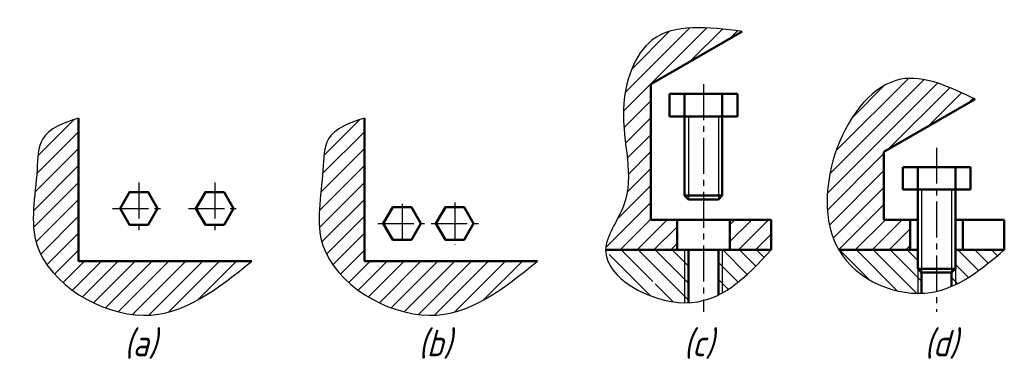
# Model space of a CAD drawing. Header units: millimetres. Extents: x 88 to 219, y 93 to 139.
import ezdxf

# ---------------------------------------------------------------- set-up
doc = ezdxf.new("R2010")
doc.units = ezdxf.units.MM
doc.header["$LTSCALE"] = 0.5
doc.linetypes.add('CENTER2', pattern=[28.575000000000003, 19.05, -3.175, 3.175, -3.175])
doc.layers.add('剖面线层', color=7, linetype='Continuous')
doc.layers.add('细实线层', color=7, linetype='Continuous')
for name, color, linetype, lineweight in [('文字层', 227, 'Continuous', 20), ('点画线层', 3, 'CENTER2', 25), ('粗实线层', 1, 'Continuous', 50)]:
    doc.layers.add(name, color=color, linetype=linetype, lineweight=lineweight)
doc.styles.add('工程斜体', font='gbeitc.shx', dxfattribs={"bigfont": 'gbcbig.shx'})

# ---------------------------------------------------------------- blocks, each defined once
blk = doc.blocks.new('er')
at = {"layer": '剖面线层', "ltscale": 0.5}
h = blk.add_hatch(dxfattribs=at)
h.set_pattern_fill('ANSI31', scale=0.5, style=0)
h.set_pattern_definition([(45, (-161.8836504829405, -118.5723565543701), (-1.122532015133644, 1.122532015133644), [])])
edge = h.paths.add_edge_path()
edge.add_spline(control_points=[(24.42147964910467, 24.1387171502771), (19.90952902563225, 24.68709443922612), (11.6492700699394, 25.69103681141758), (7.151139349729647, 12.49325719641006), (11.08339728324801, 3.015852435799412), (6.339319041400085, -2.99806004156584), (6.297123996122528, -4.861282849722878)], knot_values=[0, 0, 0, 0, 11.97233776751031, 21.91837156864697, 34.74020844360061, 41.06400705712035, 41.06400705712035, 41.06400705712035, 41.06400705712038], degree=3, periodic=0)
edge.add_line((6.29712399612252, -4.861282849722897), (15.79712399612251, -4.861282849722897))
edge.add_line((15.79712399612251, -4.861282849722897), (15.79712399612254, -0.8612828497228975))
edge.add_line((15.79712399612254, -0.8612828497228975), (12.29712399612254, -0.8612828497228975))
edge.add_line((12.29712399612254, -0.8612828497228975), (12.29712399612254, 17.1387171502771))
edge.add_line((12.29712399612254, 17.1387171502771), (24.42147964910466, 24.1387171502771))
h.paths.add_polyline_path([(28.29712399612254, -0.8612828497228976), (22.79712399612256, -0.8612828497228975), (22.79712399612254, -4.861282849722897), (28.29712399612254, -4.861282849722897)])
h = blk.add_hatch(dxfattribs=at)
h.set_pattern_fill('ANSI31', scale=0.5, style=0)
h.set_pattern_definition([(45, (-159.8340786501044, -118.5723565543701), (-1.122532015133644, 1.122532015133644), [])])
edge = h.paths.add_edge_path()
edge.add_line((43.26514880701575, 8.138717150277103), (55.38950445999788, 15.1387171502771))
edge.add_spline(control_points=[(55.38950445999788, 15.1387171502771), (51.98558054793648, 16.7621490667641), (40.55294956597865, 22.21470867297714), (32.97147827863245, 2.561851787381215), (37.26514880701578, -4.861282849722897)], knot_values=[0, 0, 0, 0, 10.21856455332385, 34.32070772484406, 34.32070772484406, 34.32070772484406, 34.32070772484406], degree=3, periodic=0)
edge.add_line((37.26514880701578, -4.861282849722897), (46.76514880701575, -4.861282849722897))
edge.add_line((46.76514880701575, -4.861282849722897), (46.76514880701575, -0.8612828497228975))
edge.add_line((46.76514880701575, -0.8612828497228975), (43.26514880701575, -0.8612828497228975))
edge.add_line((43.26514880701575, -0.8612828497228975), (43.26514880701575, 8.138717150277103))
h = blk.add_hatch(dxfattribs=at)
h.set_pattern_fill('ANSI31', scale=0.5, style=0)
h.set_pattern_definition([(45, (-164.20747406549, -118.5723565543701), (-1.122532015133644, 1.122532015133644), [])])
edge = h.paths.add_edge_path()
edge.add_spline(control_points=[(-63.71519087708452, 12.63998214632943), (-65.67712037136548, 11.97795699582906), (-69.13077801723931, 10.81256943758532), (-69.14878814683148, 3.58962006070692), (-71.5432462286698, -6.963827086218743), (-54.38295348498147, -17.38101634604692), (-45.19206196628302, -9.969942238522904), (-40.71519087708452, -6.36001785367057)], knot_values=[0, 0, 0, 0, 5.512687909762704, 9.704190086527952, 19.73176606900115, 36.64677290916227, 52.71083250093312, 52.71083250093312, 52.71083250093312, 52.71083250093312], degree=3, periodic=0)
edge.add_line((-40.71519087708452, -6.36001785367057), (-63.71519087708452, -6.360017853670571))
edge.add_line((-63.71519087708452, -6.360017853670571), (-63.71519087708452, 12.63998214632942))
h = blk.add_hatch(dxfattribs=at)
h.set_pattern_fill('ANSI31', scale=0.5, style=0)
h.set_pattern_definition([(45, (-126.2334732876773, -118.5723565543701), (-1.122532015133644, 1.122532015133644), [])])
edge = h.paths.add_edge_path()
edge.add_spline(control_points=[(-25.74119009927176, 12.63998214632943), (-27.70311959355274, 11.97795699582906), (-31.15677723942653, 10.81256943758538), (-31.17478736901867, 3.58962006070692), (-33.56924545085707, -6.963827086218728), (-16.40895270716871, -17.38101634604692), (-7.218061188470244, -9.96994223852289), (-2.741190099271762, -6.36001785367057)], knot_values=[0, 0, 0, 0, 5.512687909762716, 9.704190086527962, 19.73176606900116, 36.64677290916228, 52.71083250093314, 52.71083250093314, 52.71083250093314, 52.71083250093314], degree=3, periodic=0)
edge.add_line((-2.741190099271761, -6.360017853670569), (-25.74119009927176, -6.360017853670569))
edge.add_line((-25.74119009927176, -6.360017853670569), (-25.74119009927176, 12.63998214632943))
h = blk.add_hatch(dxfattribs=at)
h.set_pattern_fill('ANSI31', scale=0.5, angle=90, style=0)
h.set_pattern_definition([(135, (-161.8836504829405, -118.5723565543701), (-1.122532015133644, -1.122532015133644), [])])
edge = h.paths.add_edge_path()
edge.add_spline(control_points=[(6.297123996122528, -4.861282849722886), (6.212882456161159, -8.581168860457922), (12.20627878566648, -11.8101039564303), (16.79712399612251, -11.87192154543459)], knot_values=[41.06400705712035, 41.06400705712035, 41.06400705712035, 41.06400705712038, 53.68934091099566, 53.68934091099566, 53.68934091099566, 53.6893409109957], degree=3, periodic=0)
edge.add_line((16.79712399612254, -11.87192154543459), (16.79712399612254, -4.861282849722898))
edge.add_line((16.79712399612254, -4.861282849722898), (6.297123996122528, -4.861282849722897))
edge = h.paths.add_edge_path()
edge.add_line((17.29712399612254, -4.861282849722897), (16.79712399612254, -4.861282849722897))
edge.add_line((16.79712399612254, -4.861282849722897), (16.79712399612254, -11.87192154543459))
edge.add_spline(control_points=[(16.79712399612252, -11.87192154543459), (16.96565921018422, -11.87419094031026), (17.13230419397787, -11.87219198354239), (17.29712399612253, -11.86607156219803)], knot_values=[53.68934091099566, 53.68934091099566, 53.68934091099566, 53.6893409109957, 54.15283145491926, 54.15283145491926, 54.15283145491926, 54.15283145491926], degree=3, periodic=0)
edge.add_line((17.29712399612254, -11.86607156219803), (17.29712399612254, -4.861282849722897))
edge = h.paths.add_edge_path()
edge.add_line((21.79712399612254, -4.861282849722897), (21.29712399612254, -4.861282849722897))
edge.add_line((21.29712399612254, -4.861282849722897), (21.29712399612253, -10.83314413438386))
edge.add_spline(control_points=[(21.29712399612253, -10.83314413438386), (21.46562370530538, -10.750251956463), (21.63225052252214, -10.66313057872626), (21.79712399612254, -10.57204995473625)], knot_values=[58.26348590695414, 58.26348590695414, 58.26348590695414, 58.26348590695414, 58.83121704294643, 58.83121704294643, 58.83121704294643, 58.83121704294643], degree=3, periodic=0)
edge.add_line((21.79712399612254, -10.57204995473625), (21.79712399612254, -4.861282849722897))
edge = h.paths.add_edge_path()
edge.add_spline(control_points=[(21.79712399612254, -10.57204995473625), (24.2152238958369, -9.236225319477), (26.25617394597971, -7.048754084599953), (28.29712399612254, -4.861282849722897)], knot_values=[58.83121704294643, 58.83121704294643, 58.83121704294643, 58.83121704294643, 67.15778755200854, 67.15778755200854, 67.15778755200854, 67.15778755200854], degree=3, periodic=0)
edge.add_line((28.29712399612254, -4.861282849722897), (21.79712399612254, -4.861282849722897))
edge.add_line((21.79712399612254, -4.861282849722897), (21.79712399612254, -10.57204995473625))
h = blk.add_hatch(dxfattribs=at)
h.set_pattern_fill('ANSI31', scale=0.5, angle=90, style=0)
h.set_pattern_definition([(135, (-159.8340786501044, -118.5723565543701), (-1.122532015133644, -1.122532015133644), [])])
edge = h.paths.add_edge_path()
edge.add_line((47.76514880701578, -4.861282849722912), (37.26514880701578, -4.861282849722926))
edge.add_spline(control_points=[(37.26514880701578, -4.861282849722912), (39.35852524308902, -8.480427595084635), (43.73810767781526, -10.58341564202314), (47.76514880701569, -10.61866598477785)], knot_values=[34.32070772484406, 34.32070772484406, 34.32070772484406, 34.32070772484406, 46.07169286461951, 46.07169286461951, 46.07169286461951, 46.07169286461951], degree=3, periodic=0)
edge.add_line((47.76514880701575, -10.61866598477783), (47.76514880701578, -4.861282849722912))
edge = h.paths.add_edge_path()
edge.add_spline(control_points=[(52.76514880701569, -9.473393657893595), (55.08249859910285, -8.372143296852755), (57.17382370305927, -6.616713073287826), (59.26514880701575, -4.861282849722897)], knot_values=[51.27426597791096, 51.27426597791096, 51.27426597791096, 51.27426597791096, 59.06667898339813, 59.06667898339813, 59.06667898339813, 59.06667898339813], degree=3, periodic=0)
edge.add_line((59.26514880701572, -4.861282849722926), (52.76514880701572, -4.861282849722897))
edge.add_line((52.76514880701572, -4.861282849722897), (52.76514880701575, -7.361282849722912))
edge.add_line((52.76514880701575, -7.361282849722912), (52.76514880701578, -9.473393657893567))
edge = h.paths.add_edge_path()
edge.add_line((48.26514880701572, -7.861282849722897), (47.76514880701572, -7.361282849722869))
edge.add_line((47.76514880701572, -7.361282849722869), (47.76514880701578, -10.61866598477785))
edge.add_spline(control_points=[(47.76514880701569, -10.61866598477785), (47.93248732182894, -10.62013076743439), (48.09921709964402, -10.61802516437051), (48.26514880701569, -10.61230959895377)], knot_values=[46.07169286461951, 46.07169286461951, 46.07169286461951, 46.07169286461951, 46.55998993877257, 46.55998993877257, 46.55998993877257, 46.55998993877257], degree=3, periodic=0)
edge.add_line((48.26514880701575, -10.61230959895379), (48.26514880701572, -7.861282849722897))
edge = h.paths.add_edge_path()
edge.add_line((52.76514880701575, -7.361282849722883), (52.26514880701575, -7.861282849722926))
edge.add_line((52.26514880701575, -7.861282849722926), (52.26514880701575, -9.699074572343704))
edge.add_spline(control_points=[(52.26514880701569, -9.699074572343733), (52.43302300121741, -9.62734252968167), (52.5996622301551, -9.552036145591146), (52.76514880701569, -9.473393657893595)], knot_values=[50.71779420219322, 50.71779420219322, 50.71779420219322, 50.71779420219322, 51.27426597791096, 51.27426597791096, 51.27426597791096, 51.27426597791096], degree=3, periodic=0)
edge.add_line((52.76514880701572, -9.473393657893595), (52.76514880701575, -7.361282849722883))
at = {"layer": '剖面线层', "color": 7, "ltscale": 0.5}
for p, q in [((17.29712399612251, 12.84609788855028), (17.29712399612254, 1.846097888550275)), ((21.29712399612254, 12.84609788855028), (21.29712399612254, 1.846097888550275)), ((48.26514880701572, 3.138717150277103), (48.26514880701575, -7.861282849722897)), ((52.26514880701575, 3.138717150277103), (52.26514880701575, -7.861282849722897))]:
    blk.add_line(p, q, dxfattribs=at)
for points in [[(24.42147964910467, 24.1387171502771), (12.50342444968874, 22.99993188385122), (8.673353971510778, 13.82092602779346), (8.673353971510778, 0.9990891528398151), (6.297123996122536, -4.861282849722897), (16.79712399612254, -11.87192154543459), (28.29712399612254, -4.861282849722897)], [(55.38950445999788, 15.1387171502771), (45.51912905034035, 17.78347627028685), (37.26514880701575, -4.861282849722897), (49.5193044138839, -10.49697818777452), (59.26514880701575, -4.861282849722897)]]:
    blk.add_spline(points, degree=3, dxfattribs=at)
at = {"layer": '点画线层', "color": 7, "ltscale": 0.5}
for p, q in [((19.29712399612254, 17.1387171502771), (19.29712399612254, -13.09536950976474)), ((50.26514880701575, 8.696969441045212), (50.26514880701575, -13.09536950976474)), ((-55.71519087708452, 4.087302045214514), (-55.71519087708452, -2.775759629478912)), ((-45.63031071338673, 4.087302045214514), (-45.63031071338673, -2.775759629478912)), ((-13.74119009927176, 1.430843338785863), (-13.74119009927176, -4.171860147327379)), ((-59.20102369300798, 0.6399821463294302), (-52.23944193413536, 0.6399821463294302)), ((-49.11614352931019, 0.6399821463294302), (-42.15456177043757, 0.6399821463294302)), ((-20.74119009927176, 1.271998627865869), (-20.74119009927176, -4.298429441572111)), ((-23.94169345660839, -1.36001785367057), (-17.74782567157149, -1.360017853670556)), ((-16.8723193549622, -1.344228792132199), (-10.57961796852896, -1.344228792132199))]:
    blk.add_line(p, q, dxfattribs=at)
at = {"layer": '粗实线层', "color": 7, "ltscale": 0.5}
for p, q in [((12.29712399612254, 17.1387171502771), (24.42147964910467, 24.1387171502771)), ((12.29712399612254, 17.1387171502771), (12.29712399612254, -0.8612828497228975)), ((14.79712399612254, 15.84609788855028), (14.79712399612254, 12.84609788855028)), ((14.79712399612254, 15.84609788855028), (23.79712399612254, 15.84609788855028)), ((16.79712399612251, 15.84609788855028), (16.79712399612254, 2.346097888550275)), ((21.79712399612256, 15.84609788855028), (21.79712399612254, 2.346097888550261)), ((23.79712399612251, 15.84609788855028), (23.79712399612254, 12.84609788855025)), ((43.26514880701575, 8.138717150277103), (55.38950445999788, 15.1387171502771)), ((-63.71519087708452, 12.63998214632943), (-63.71519087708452, -6.36001785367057)), ((-25.74119009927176, 12.63998214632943), (-25.74119009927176, -6.36001785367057)), ((14.79712399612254, 12.84609788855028), (23.79712399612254, 12.84609788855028)), ((43.26514880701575, -0.8612828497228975), (43.26514880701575, 8.138717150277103)), ((45.76514880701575, 6.138717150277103), (45.76514880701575, 3.138717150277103)), ((45.76514880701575, 6.138717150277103), (54.76514880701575, 6.138717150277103)), ((47.76514880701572, 6.138717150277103), (47.76514880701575, -7.361282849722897)), ((52.76514880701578, 6.138717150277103), (52.76514880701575, -7.361282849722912)), ((54.76514880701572, 6.138717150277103), (54.76514880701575, 3.138717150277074)), ((45.76514880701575, 3.138717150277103), (54.76514880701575, 3.138717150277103)), ((16.79712399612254, 2.346097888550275), (21.79712399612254, 2.346097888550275)), ((16.79712399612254, 2.346097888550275), (17.29712399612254, 1.846097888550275)), ((17.29712399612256, 1.846097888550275), (21.29712399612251, 1.846097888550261)), ((21.79712399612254, 2.346097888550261), (21.29712399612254, 1.846097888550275)), ((12.29712399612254, -0.8612828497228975), (28.29712399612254, -0.8612828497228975)), ((15.79712399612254, -0.8612828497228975), (15.79712399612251, -4.861282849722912)), ((22.79712399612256, -0.8612828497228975), (22.79712399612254, -4.861282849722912)), ((28.29712399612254, -0.8612828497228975), (28.29712399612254, -4.861282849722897)), ((43.26514880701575, -0.8612828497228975), (47.76514880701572, -0.8612828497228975)), ((46.76514880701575, -0.8612828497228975), (46.76514880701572, -4.861282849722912)), ((52.76514880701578, -0.8612828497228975), (59.26514880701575, -0.8612828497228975)), ((53.76514880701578, -0.8612828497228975), (53.76514880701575, -4.861282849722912)), ((59.26514880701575, -0.8612828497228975), (59.26514880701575, -4.861282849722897)), ((28.29712399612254, -4.861282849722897), (6.297123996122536, -4.861282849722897)), ((17.29712399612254, -4.861282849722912), (17.29712399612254, -11.86607156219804)), ((21.29712399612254, -4.861282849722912), (21.29712399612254, -10.83314413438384)), ((47.76514880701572, -4.861282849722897), (37.26514880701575, -4.861282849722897)), ((59.26514880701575, -4.861282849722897), (52.76514880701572, -4.861282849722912)), ((-63.71519087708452, -6.36001785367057), (-40.71519087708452, -6.36001785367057)), ((-25.74119009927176, -6.36001785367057), (-2.741190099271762, -6.36001785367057)), ((47.76514880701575, -7.361282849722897), (52.76514880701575, -7.361282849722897)), ((47.76514880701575, -7.361282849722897), (48.26514880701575, -7.861282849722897)), ((52.76514880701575, -7.361282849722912), (52.26514880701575, -7.861282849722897)), ((48.26514880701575, -7.861282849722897), (48.26514880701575, -10.6123095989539)), ((48.26514880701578, -7.861282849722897), (52.26514880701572, -7.861282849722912)), ((52.26514880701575, -7.861282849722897), (52.26514880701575, -9.699074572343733))]:
    blk.add_line(p, q, dxfattribs=at)
for points in [[(-53.21519087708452, 0.6399821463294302), (-54.46519087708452, 2.805045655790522), (-56.96519087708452, 2.805045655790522), (-58.21519087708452, 0.6399821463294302), (-56.96519087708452, -1.525081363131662), (-54.46519087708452, -1.525081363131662)], [(-43.13031071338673, 0.6399821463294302), (-44.38031071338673, 2.805045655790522), (-46.88031071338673, 2.805045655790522), (-48.13031071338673, 0.6399821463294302), (-46.88031071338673, -1.525081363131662), (-44.38031071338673, -1.525081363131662)], [(-18.24119009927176, -1.36001785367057), (-19.49119009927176, 0.8050456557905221), (-21.99119009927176, 0.8050456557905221), (-23.24119009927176, -1.36001785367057), (-21.99119009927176, -3.525081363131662), (-19.49119009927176, -3.525081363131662)], [(-11.24119009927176, -1.344228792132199), (-12.49119009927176, 0.8208347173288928), (-14.99119009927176, 0.8208347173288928), (-16.24119009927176, -1.344228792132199), (-14.99119009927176, -3.509292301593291), (-12.49119009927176, -3.509292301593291)]]:
    blk.add_lwpolyline(points, close=True, dxfattribs=at)
at = {"layer": '细实线层', "color": 7, "ltscale": 0.5}
for p, q in [((16.79712399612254, -4.861282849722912), (16.79712399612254, -11.87192154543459)), ((21.79712399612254, -4.861282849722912), (21.79712399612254, -10.57204995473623)), ((47.76514880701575, -4.861282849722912), (47.76514880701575, -10.61866598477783)), ((52.76514880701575, -4.861282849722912), (52.76514880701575, -9.473393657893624))]:
    blk.add_line(p, q, dxfattribs=at)
for points in [[(-63.71519087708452, 12.63998214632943), (-68.48931865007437, 9.883638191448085), (-69.23735878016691, 5.759425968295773), (-69.23735878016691, -4.268150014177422), (-55.08733112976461, -13.53606099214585), (-40.71519087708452, -6.36001785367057)], [(-25.74119009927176, 12.63998214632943), (-30.51531787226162, 9.883638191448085), (-31.26335800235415, 5.759425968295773), (-31.26335800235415, -4.268150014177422), (-17.11333035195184, -13.53606099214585), (-2.741190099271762, -6.36001785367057)]]:
    blk.add_spline(points, degree=3, dxfattribs=at)
at = {"layer": '文字层', "color": 7, "ltscale": 0.5, "char_height": 3.5, "width": 3.774662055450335, "attachment_point": 1, "style": '工程斜体'}
for s, insert in [('(a)', (-57.64765756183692, -15.47510914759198)), ('(b)', (-18.56576147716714, -15.47510914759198)), ('(c)', (16.67166122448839, -15.47510914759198)), ('(d)', (48.65840330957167, -15.47510914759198))]:
    blk.add_mtext(s, dxfattribs=dict(at, insert=insert))

msp = doc.modelspace()

# ---------------------------------------------------------------- block references
at = {"layer": '粗实线层', "color": 7}
msp.add_blockref('er', (159.8340786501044, 112.9663074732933), dxfattribs=at)

doc.saveas('drawing.dxf')
